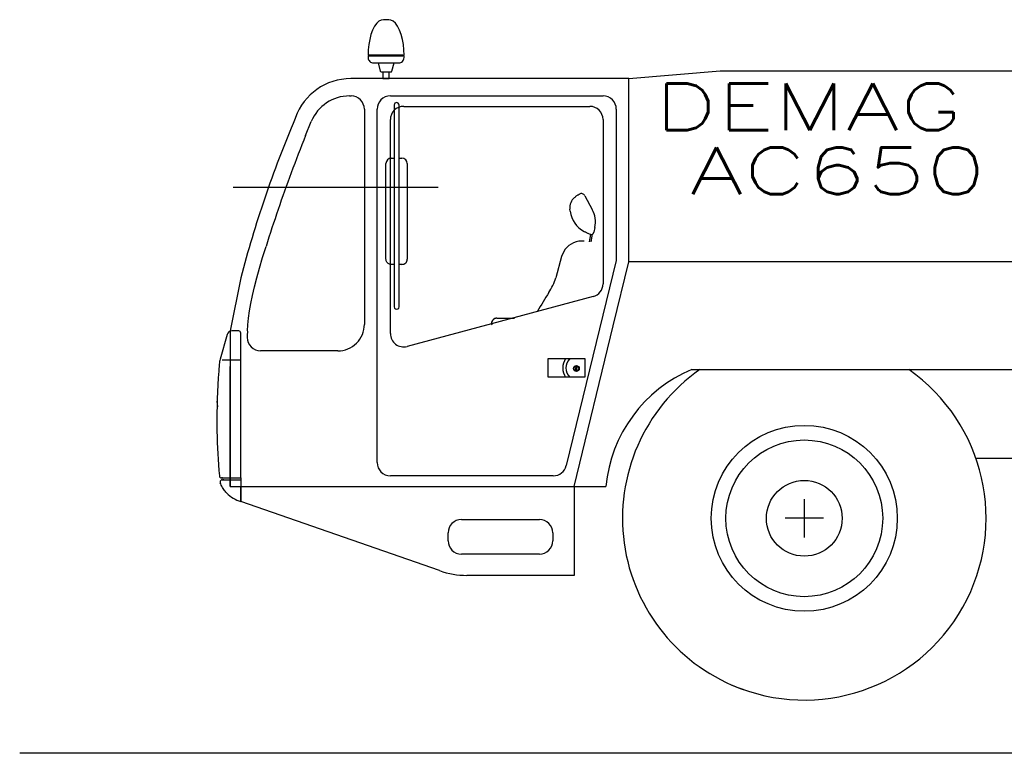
# Model space of a CAD drawing. Extents: x 2936 to 66286, y 16938 to 99139.
# Tile 1 of 25: x 2936 to 6640, y 16979 to 19740. Entities that reach past the tile are written whole.
import ezdxf
from ezdxf.enums import TextEntityAlignment as Align

# ---------------------------------------------------------------- set-up
doc = ezdxf.new("R2010")
doc.units = 0
doc.header["$LTSCALE"] = 62.5
doc.linetypes.add('HIDDEN', pattern=[12.6, 8.4, -4.2])
doc.layers.get('0').update_dxf_attribs({"linetype": 'CONTINUOUS'})
doc.layers.add('11', color=7, linetype='CONTINUOUS')
doc.styles.get("Standard").update_dxf_attribs({"font": 'txt', "bigfont": 'bigfont'})

# ---------------------------------------------------------------- blocks, each defined once
blk = doc.blocks.new('*G1')
at = {"layer": '11', "color": 7, "linetype": 'CONTINUOUS'}
for p, q in [((5887.988434, 17935.265076), (5887.988434, 17791.265076)), ((5959.988434, 17863.265076), (5815.988434, 17863.265076))]:
    blk.add_line(p, q, dxfattribs=at)
blk = doc.blocks.new('*G0')
at = {"layer": '11', "color": 7, "linetype": 'CONTINUOUS'}
for p, q in [((4324.6, 19740.3), (4304.6, 19740.3)), ((4247.1, 19607.3), (4251.1, 19607.3)), ((4247.1, 19602.3), (4247.1, 19597.3)), ((4251.1, 19604.3), (4249.1, 19604.3)), ((4251.1, 19607.3), (4251.1, 19604.3)), ((4378.1, 19607.3), (4251.1, 19607.3)), ((4251.1, 19604.3), (4378.1, 19604.3)), ((4378.1, 19604.3), (4378.1, 19607.3)), ((4378.1, 19607.3), (4382.1, 19607.3)), ((4380.1, 19604.3), (4378.1, 19604.3)), ((4382.1, 19597.3), (4382.1, 19602.3)), ((4267.1, 19577.3), (4284.6, 19577.3)), ((4284.6, 19577.3), (4292.9, 19546.5)), ((4284.6, 19577.3), (4344.6, 19577.3)), ((4335.8, 19546.5), (4344.6, 19577.3)), ((4344.6, 19577.3), (4362.1, 19577.3)), ((4295.8, 19544.3), (4302.4, 19544.3)), ((4302.4, 19544.3), (4302.4, 19518.3)), ((4302.4, 19544.3), (4326.8, 19544.3)), ((4326.8, 19518.3), (4326.8, 19544.3)), ((4326.8, 19544.3), (4333.5, 19544.3)), ((5227.9, 19518.3), (5571.4, 19548.3)), ((5571.4, 19548.3), (6602.9, 19548.3)), ((6602.9, 19548.3), (6622.9, 19548.3)), ((6622.9, 19548.3), (8089.3, 19548.3)), ((4222.9, 19518.3), (4181.4, 19518.3)), ((5227.9, 19518.3), (4222.9, 19518.3)), ((4302.4, 19518.3), (4314.6, 19518.3)), ((4314.6, 19518.3), (4326.8, 19518.3)), ((5227.9, 18829.1), (5227.9, 19518.3)), ((5227.9, 18829.1), (5227.9, 19518.3)), ((4176.8, 19453.4), (4182.9, 19453.4)), ((4330.8, 19453.4), (5130.8, 19453.4)), ((4345.2, 19419.3), (4345.2, 18659.3)), ((4363.2, 18659.3), (4363.2, 19419.3)), ((4380.8, 19413.9), (5080.8, 19413.9)), ((4232.9, 19403.4), (4232.9, 18593.4)), ((4280.8, 18073.4), (4280.8, 19403.4)), ((5180.8, 19403.4), (5180.8, 18834)), ((3974.2, 19371.9), (3972.9, 19368.4)), ((4011.8, 19304.2), (4033.2, 19356.8)), ((4330.8, 18558.5), (4330.8, 19363.9)), ((5130.8, 19363.9), (5130.8, 18746.1)), ((4314.2, 18839), (4314.2, 19199)), ((4334.2, 19219), (4345.2, 19219)), ((4363.2, 19219), (4374.2, 19219)), ((4394.2, 19199), (4394.2, 18839)), ((4511.1, 19108.3), (3739.2, 19108.3)), ((5041.6, 19083.5), (5042.3, 19083.9)), ((5062.6, 19077.7), (5090.3, 19025.6)), ((5007.5, 19019), (5006.5, 19026.8)), ((5084.3, 18932.1), (5079.5, 18933.1)), ((5079.8, 18904.6), (5084.4, 18932.1)), ((5085.6, 18903.5), (5090.6, 18932.9)), ((5099.9, 18958.5), (5096.1, 18939.9)), ((4987.4, 18875.1), (4974.5, 18849.2)), ((4345.2, 18819), (4333.4, 18819)), ((4374.2, 18819), (4363.2, 18819)), ((4974.5, 18849.2), (4952.8, 18768.9)), ((5180.8, 18834), (4992.3, 18061.5)), ((5169.2, 18588.4), (5227.9, 18829.1)), ((8089.3, 18829.1), (5227.9, 18829.1)), ((3767.9, 18768.4), (3727.9, 18568.4)), ((5093.7, 18697.8), (4393.7, 18510.2)), ((4731.4, 18616.6), (4797.8, 18616.6)), ((3727.9, 18568.4), (3728, 17983.4)), ((3760, 18568.4), (3733.7, 18568.4)), ((3768, 18015.4), (3768, 18560.4)), ((5021.6, 17983.4), (5169.2, 18588.4)), ((3716.3, 18555.2), (3690.4, 18462.2)), ((4132.9, 18493.4), (3842.3, 18493.4)), ((3768, 18458.4), (3697.4, 18458.4)), ((4924.2, 18464.3), (5062.2, 18464.3)), ((4924.2, 18394.3), (4924.2, 18464.3)), ((5062.2, 18464.3), (5062.2, 18394.3)), ((3728, 17983.4), (3727.9, 18434.4)), ((3728, 18421.9), (3728, 17983.4)), ((5028.2, 18422.3), (5028.9, 18423.1)), ((5029.1, 18422.3), (5028.2, 18422.3)), ((5028.8, 18430.7), (5029.6, 18431.4)), ((5028.8, 18429.7), (5028.8, 18430.7)), ((5028.8, 18428.6), (5028.8, 18429.7)), ((5028.9, 18428.4), (5028.8, 18428.6)), ((5028.9, 18428), (5028.9, 18428.4)), ((5028.9, 18426.8), (5028.9, 18428)), ((5028.9, 18426.5), (5028.9, 18426.8)), ((5028.9, 18425.7), (5028.9, 18426.5)), ((5028.9, 18424.5), (5028.9, 18425.7)), ((5028.9, 18423.1), (5028.9, 18424.5)), ((5030, 18421.2), (5029.1, 18422.3)), ((5029.6, 18431.4), (5031.1, 18431.4)), ((5030.7, 18422), (5030, 18421.2)), ((5032.2, 18423.5), (5030.7, 18423)), ((5030.7, 18423), (5030.7, 18422)), ((5031.1, 18431.4), (5032.3, 18430.7)), ((5032.3, 18428.5), (5031.5, 18428.5)), ((5031.5, 18428.5), (5031.5, 18427.7)), ((5031.5, 18427.7), (5031.5, 18426.7)), ((5031.5, 18426.7), (5031.5, 18426.1)), ((5031.5, 18426.1), (5031.5, 18425.8)), ((5031.5, 18425.8), (5031.5, 18424.5)), ((5031.5, 18424.5), (5032.2, 18423.5)), ((5032.3, 18430.7), (5032.3, 18429.5)), ((5032.3, 18429.5), (5032.3, 18429.1)), ((5032.3, 18429.1), (5032.3, 18428.5)), ((5465.3, 18423.3), (5495.3, 18423.3)), ((5465.3, 18423.3), (7703.6, 18423.3)), ((5062.2, 18394.3), (4924.2, 18394.3)), ((3678, 18303.9), (3680.1, 18282.7)), ((6727.1, 18088.3), (6533.9, 18088.3)), ((3699.5, 18015.4), (3695.3, 18015.4)), ((3695.3, 18015.4), (3768, 18015.4)), ((3698, 18008.4), (3699.5, 18008.4)), ((3698, 18008.4), (3768, 18008.4)), ((3768, 18015.4), (3768, 18008.4)), ((3768, 18008.4), (3768, 17926.4)), ((4943.7, 18023.4), (4330.8, 18023.4)), ((3690, 18000), (3690, 18000.4)), ((3728, 17983.4), (5021.6, 17983.4)), ((3768, 17983.4), (3952.9, 17983.4)), ((3768, 17926.4), (3768, 17983.4)), ((3952.9, 17983.4), (5021.6, 17983.4)), ((5021.6, 17983.4), (5021.6, 17648.4)), ((5021.6, 17983.4), (5141.8, 17983.4)), ((4516.1, 17666.5), (3768, 17926.4)), ((4597.9, 17858.6), (4891.6, 17858.6)), ((4547.9, 17778.6), (4547.9, 17808.6)), ((4941.6, 17808.6), (4941.6, 17778.6)), ((4891.6, 17728.6), (4597.9, 17728.6)), ((5021.6, 17648.4), (4618.9, 17648.4)), ((20091.1, 16978.7), (2936.2, 16978.7))]:
    blk.add_line(p, q, dxfattribs=at)
at = {"layer": '11', "color": 7, "linetype": 'HIDDEN'}
blk.add_line((4731.4, 18616.6), (4797.8, 18616.6), dxfattribs=at)
at = {"layer": '11', "color": 7, "linetype": 'CONTINUOUS'}
for points in [[(4304.6, 19740.3), (4296.3, 19738.9), (4287.7, 19734.4), (4279.2, 19726.6), (4271.2, 19715.5), (4264, 19701.3), (4257.8, 19684.5), (4253, 19665.9), (4249.7, 19646.3), (4247.7, 19626.5), (4247.1, 19607.3)], [(4382.1, 19607.3), (4381.5, 19626.5), (4379.6, 19646.3), (4376.2, 19665.9), (4371.4, 19684.5), (4365.3, 19701.3), (4358, 19715.5), (4350, 19726.6), (4341.5, 19734.4), (4332.9, 19738.9), (4324.6, 19740.3)], [(4333.5, 19544.3), (4333.8, 19544.3), (4334.2, 19544.4), (4334.5, 19544.5), (4334.9, 19544.7), (4335.1, 19544.9), (4335.4, 19545.1), (4335.5, 19545.5), (4335.7, 19545.8), (4335.7, 19546.1), (4335.8, 19546.5)], [(5023.7, 19071.1), (5025.5, 19072.6), (5027.3, 19074), (5029.1, 19075.4), (5030.9, 19076.7), (5032.7, 19078), (5034.5, 19079.3), (5036.3, 19080.4), (5038.1, 19081.5), (5039.8, 19082.5), (5041.6, 19083.5)], [(5079.5, 18933.1), (5077.5, 18933.9), (5075.5, 18934.8), (5073.4, 18935.8), (5071.4, 18936.7), (5069.4, 18937.7), (5067.4, 18938.7), (5065.5, 18939.8), (5063.5, 18940.9), (5061.6, 18942), (5059.6, 18943.2)], [(3792.9, 18568.4), (3794.4, 18592.1), (3797.1, 18617.2), (3801, 18643.9), (3806, 18672.2), (3812.2, 18702.2), (3819.6, 18734.3), (3828.4, 18768.6), (3838.4, 18805.3), (3849.9, 18844.6), (3862.9, 18887)], [(4333.4, 18819), (4330.6, 18819.2), (4327.6, 18819.9), (4324.7, 18821), (4321.9, 18822.7), (4319.5, 18824.8), (4317.5, 18827.4), (4315.9, 18830.2), (4314.8, 18833.1), (4314.3, 18836.1), (4314.2, 18839)], [(3678, 18233.4), (3678.1, 18212.1), (3678.4, 18190.9), (3678.8, 18169.7), (3679.5, 18148.5), (3680.3, 18127.4), (3681.4, 18106.4), (3682.6, 18085.4), (3684, 18064.4), (3685.6, 18043.5), (3687.3, 18022.7)], [(3715, 17958.4), (3712, 17961.6), (3709.1, 17965), (3706.3, 17968.5), (3703.7, 17972.2), (3701.2, 17976), (3698.8, 17979.9), (3696.5, 17984), (3694.4, 17988.2), (3692.5, 17992.5), (3690.7, 17996.8)]]:
    blk.add_lwpolyline(points, dxfattribs=at)
for centre, radius in [((5030.5, 18427.1), 11), ((5030.5, 18427.1), 9), ((5888, 17863.3), 350), ((5888, 17863.3), 295), ((5888, 17863.3), 142.5)]:
    blk.add_circle(centre, radius, dxfattribs=at)
for centre, radius, start, end in [((4249.1, 19602.3), 2, 90, 179.9869), ((4267.1, 19597.3), 20, 180, -89.9921), ((4362.1, 19597.3), 20, -90, 0.0092), ((4380.1, 19602.3), 2, 0, 89.9738), ((4295.8, 19547.3), 3, -164.9321, -90.0084), ((4181.4, 19298.4), 219.9, 90, 160.4804), ((4176.8, 19298.4), 155, 90, 157.8592), ((4182.9, 19403.4), 50, 0, 90), ((4330.8, 19403.4), 50, 90, 179.9969), ((5130.8, 19403.4), 50, 0, 90.001), ((4380.8, 19363.9), 50, 90, -179.9995), ((4354.2, 19419.3), 9, 0, 180), ((5080.8, 19363.9), 50, 0, 90), ((7884.1, 17697), 4253.4, 156.8614, 161.1904), ((9304.1, 17179.3), 5702.9, 158.1237, 159.6412), ((4334.2, 19199), 20, 90, 179.9961), ((4374.2, 19199), 20, 0, 90), ((9304.7, 17179.1), 5703.5, 159.6414, 162.5754), ((5049.4, 19070.7), 15, 27.9734, 118.3067), ((7884.8, 17696.8), 4254, 161.1906, 165.41), ((5056.1, 19033), 50, 130.4097, -172.8751), ((5106.7, 19031.4), 100, -172.8726, -118.0875), ((5002, 18978.7), 100, -11.641, 27.9741), ((5086.3, 18941.9), 10, -101.5024, -11.6243), ((5051.4, 18827.1), 80, 83.7083, 143.1272), ((4374.2, 18839), 20, -90, 0.0013), ((4760.6, 18824.2), 200, -33.8181, -16.0484), ((5080.8, 18746.1), 50, -75.0042, 0.0002), ((7754.6, 16937.7), 3338.8, 147.8814, 149.2792), ((4354.2, 18659.3), 9, 180, 0.134), ((4731.4, 18596.6), 20, 90, -179.9921), ((4721.4, 18596.6), 10, 180, -147.1666), ((3733.7, 18550.4), 18, 90, 164.445), ((3760, 18560.4), 8, 0, 90), ((4725.6, 18531.1), 933.4, 177.7133, 179.2062), ((4132.9, 18593.4), 100, -90, 0.0008), ((3842.3, 18543.4), 50, 179.21, -90), ((4380.8, 18558.5), 50, 180, -74.9993), ((3786.8, 18435.4), 100, 164.4493, 175.0147), ((5041.4, 18429.3), 62, 145.6302, -145.6334), ((5041.4, 18429.3), 50, 135.5694, -135.5731), ((6103.1, 18233.4), 2425.1, 175.0157, 179.9999), ((5669, 17934.6), 529.5, 112.6301, 174.7086), ((5888, 17863.3), 684, 125.0413, -109.4446), ((5888, 17863.3), 684, -113.3805, 54.9534), ((4330.8, 18073.4), 50, 180, -90.001), ((4943.7, 18073.4), 50, -90, -13.7059), ((3695.3, 18023.4), 8, -174.9705, -89.9999), ((3698, 18000.4), 8, 90, 179.9738), ((3699.5, 18011.9), 3.5, -90, 90), ((3698, 18000), 8, 180, -156.652), ((3802.3, 18043), 121.6, -135.875, -106.3792), ((4597.9, 17808.6), 50, 90, -179.9974), ((4891.6, 17808.6), 50, 0, 90), ((4597.9, 17778.6), 50, 180, -90), ((4891.6, 17778.6), 50, -90, -0.0016), ((4618.9, 17949), 300.6, -109.9994, -89.9981)]:
    blk.add_arc(centre, radius, start, end, dxfattribs=at)
at = {"layer": '11', "color": 7, "linetype": 'HIDDEN'}
for centre, radius, start, end in [((4731.4, 18596.6), 20, 90, -179.9882), ((4721.4, 18596.6), 9.99, 180, -147.1484)]:
    blk.add_arc(centre, radius, start, end, dxfattribs=at)
at = {"color": 7, "linetype": 'CONTINUOUS'}
blk.add_blockref('*G1', (0, 0), dxfattribs=at)
at = {"layer": '11', "color": 7, "linetype": 'CONTINUOUS', "width": 1.5}
for s, p in [('DEMAG', (5324, 19272.5)), ('AC650', (5457, 19031.4))]:
    blk.add_text(s, height=175, dxfattribs=at).set_placement(p, align=Align.BOTTOM_LEFT)

msp = doc.modelspace()

# ---------------------------------------------------------------- block references
at = {"layer": '11', "color": 7, "linetype": 'CONTINUOUS'}
msp.add_blockref('*G0', (0, 0), dxfattribs=at)

doc.saveas('drawing.dxf')
